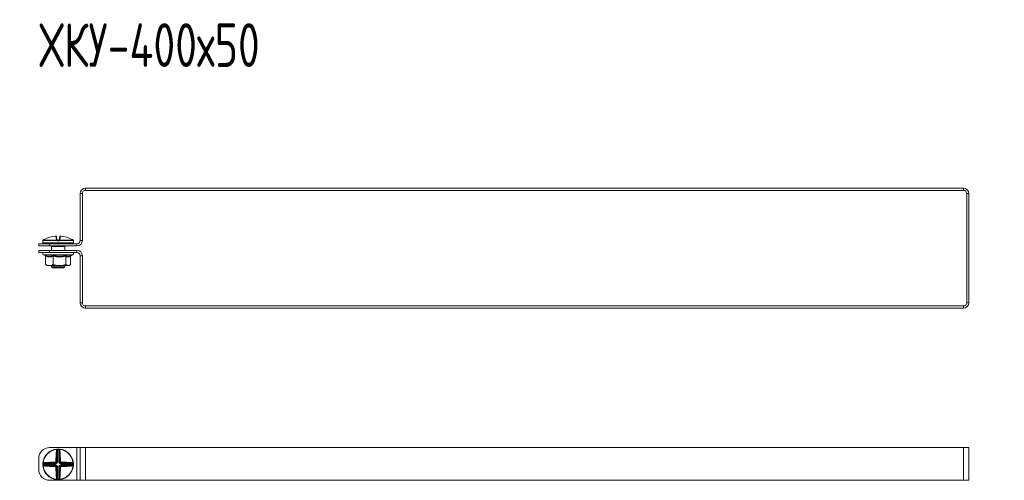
# Model space of a CAD drawing. Header units: millimetres. Extents: x -3 to 1620, y -915 to 295.
# Tile 3 of 11: x 372 to 823, y -913 to -702. Entities that reach past the tile are written whole.
import ezdxf

# ---------------------------------------------------------------- set-up
doc = ezdxf.new("R2010")
doc.units = ezdxf.units.MM
doc.styles.add('SLDTEXTSTYLE0', font='TXT', dxfattribs={"width": 0.7, "bigfont": 'bigfont'})

msp = doc.modelspace()

# ---------------------------------------------------------------- linework, layer by layer
at = {"color": 7, "linetype": 'Continuous', "lineweight": 15}
for p, q in [((401.79, -778.9), (401.79, -779.9)), ((401.79, -778.9), (803.79, -778.9)), ((401.79, -779.9), (803.79, -779.9)), ((803.79, -779.9), (803.79, -778.9)), ((400.29, -781.4), (399.29, -781.4)), ((399.29, -802.9), (399.29, -781.4)), ((400.29, -802.9), (400.29, -781.4)), ((806.29, -781.4), (805.29, -781.4)), ((805.29, -781.4), (805.29, -831.4)), ((806.29, -781.4), (806.29, -831.4)), ((388.42, -802.35), (388.15, -800.85)), ((388.42, -801.05), (388.68, -802.53)), ((389.75, -802.53), (390.01, -801.05)), ((390.28, -800.85), (390.01, -802.35)), ((380.29, -805.4), (380.29, -804.4)), ((380.29, -804.4), (385.29, -804.4)), ((385.29, -805.4), (380.29, -805.4)), ((382.21, -802.99), (382.21, -803.99)), ((382.24, -802.84), (382.24, -802.85)), ((388.59, -802.88), (382.24, -802.88)), ((382.36, -802.66), (388.6, -802.66)), ((382.37, -802.66), (382.36, -802.66)), ((395.96, -804.24), (382.46, -804.24)), ((385.29, -804.4), (385.29, -805.4)), ((385.29, -804.4), (397.79, -804.4)), ((385.29, -805.4), (397.79, -805.4)), ((386.21, -805.59), (386.21, -807.4)), ((386.26, -804.4), (386.26, -804.24)), ((388.18, -805.69), (386.4, -805.69)), ((387.4, -805.44), (386.51, -805.44)), ((389.51, -802.99), (388.91, -802.99)), ((388.92, -802.74), (389.5, -802.74)), ((389.83, -802.66), (396.07, -802.66)), ((396.19, -802.88), (389.84, -802.88)), ((392.03, -805.69), (390.25, -805.69)), ((391.91, -805.44), (391.02, -805.44)), ((392.17, -804.4), (392.17, -804.24)), ((392.21, -807.4), (392.21, -805.59)), ((392.26, -805.44), (392.26, -805.44)), ((396.07, -802.66), (396.06, -802.66)), ((396.21, -803.99), (396.21, -802.99)), ((397.79, -805.4), (397.79, -804.4)), ((399.29, -802.9), (400.29, -802.9)), ((380.29, -808.4), (380.29, -807.4)), ((380.29, -807.4), (385.29, -807.4)), ((385.29, -808.4), (380.29, -808.4)), ((382.49, -809.5), (383.29, -809.79)), ((383.48, -810.12), (383.48, -813.8)), ((385.29, -807.4), (385.29, -808.4)), ((397.79, -807.4), (385.29, -807.4)), ((397.79, -808.4), (385.29, -808.4)), ((386.96, -810.12), (386.96, -813.8)), ((392.69, -810.12), (392.69, -813.8)), ((394.92, -809.87), (395.94, -809.5)), ((394.94, -810.12), (394.94, -813.8)), ((397.79, -808.4), (397.79, -807.4)), ((400.29, -809.9), (399.29, -809.9)), ((399.29, -831.4), (399.29, -809.9)), ((400.29, -831.4), (400.29, -809.9)), ((383.78, -814.07), (384.21, -814.4)), ((384.21, -814.4), (385.22, -814.4)), ((385.22, -814.4), (389.82, -814.4)), ((386.21, -814.4), (386.21, -814.94)), ((386.21, -814.94), (386.71, -815.44)), ((386.21, -814.94), (392.21, -814.94)), ((391.71, -815.44), (386.71, -815.44)), ((389.82, -814.4), (393.82, -814.4)), ((391.71, -815.44), (392.21, -814.94)), ((392.21, -814.94), (392.21, -814.4)), ((393.82, -814.4), (394.21, -814.4)), ((394.21, -814.4), (394.64, -814.07)), ((399.29, -831.4), (400.29, -831.4)), ((401.79, -832.9), (401.79, -833.9)), ((803.79, -832.9), (401.79, -832.9)), ((803.79, -833.9), (401.79, -833.9)), ((803.79, -833.9), (803.79, -832.9)), ((805.29, -831.4), (806.29, -831.4)), ((385.29, -897.81), (397.79, -897.81)), ((388.59, -898.51), (388.6, -898.63)), ((388.68, -904.46), (388.68, -899.31)), ((388.91, -898.49), (388.92, -898.74)), ((388.92, -898.74), (388.92, -904.46)), ((389.51, -898.49), (389.5, -898.74)), ((389.5, -904.46), (389.5, -898.74)), ((389.75, -899.31), (389.75, -904.46)), ((389.84, -898.51), (389.83, -898.63)), ((397.79, -912.81), (397.79, -897.81)), ((397.79, -897.81), (399.29, -897.81)), ((399.29, -912.81), (399.29, -897.81)), ((399.29, -897.81), (401.79, -897.81)), ((401.79, -912.81), (401.79, -897.81)), ((401.79, -897.81), (803.79, -897.81)), ((803.79, -912.81), (803.79, -897.81)), ((803.79, -897.81), (806.29, -897.81)), ((806.29, -912.81), (806.29, -897.81)), ((380.29, -907.81), (380.29, -902.81)), ((382.47, -905.19), (382.22, -905.18)), ((382.47, -905.78), (382.22, -905.79)), ((382.24, -904.86), (382.36, -904.87)), ((382.24, -906.11), (382.36, -906.1)), ((388.18, -905.19), (382.47, -905.19)), ((382.47, -905.78), (388.18, -905.78)), ((383.04, -904.95), (388.18, -904.95)), ((388.18, -906.02), (383.04, -906.02)), ((388.18, -904.95), (387.92, -904.69)), ((387.92, -906.28), (388.18, -906.02)), ((388.18, -904.95), (388.18, -905.19)), ((388.18, -906.02), (388.18, -905.78)), ((388.42, -904.19), (388.68, -904.46)), ((388.68, -904.46), (388.92, -904.46)), ((389.75, -904.46), (389.5, -904.46)), ((389.75, -904.46), (390.01, -904.19)), ((390.5, -904.69), (390.24, -904.95)), ((390.24, -904.95), (395.39, -904.95)), ((390.24, -904.95), (390.24, -905.19)), ((395.96, -905.19), (390.24, -905.19)), ((390.24, -905.78), (390.24, -906.02)), ((390.24, -905.78), (395.96, -905.78)), ((390.24, -906.02), (390.5, -906.28)), ((395.39, -906.02), (390.24, -906.02)), ((396.21, -905.18), (395.96, -905.19)), ((396.21, -905.79), (395.96, -905.78)), ((396.19, -904.86), (396.07, -904.87)), ((396.19, -906.11), (396.07, -906.1)), ((388.68, -906.51), (388.42, -906.77)), ((388.68, -911.66), (388.68, -906.51)), ((388.68, -906.51), (388.92, -906.51)), ((388.92, -906.51), (388.92, -912.23)), ((389.5, -906.51), (389.75, -906.51)), ((389.5, -912.23), (389.5, -906.51)), ((390.01, -906.77), (389.75, -906.51)), ((389.75, -906.51), (389.75, -911.66)), ((385.29, -912.81), (397.79, -912.81)), ((388.59, -912.46), (388.6, -912.34)), ((388.92, -912.23), (388.91, -912.48)), ((389.5, -912.23), (389.51, -912.48)), ((389.84, -912.46), (389.83, -912.34)), ((397.79, -912.81), (399.29, -912.81)), ((399.29, -912.81), (401.79, -912.81)), ((401.79, -912.81), (803.79, -912.81)), ((803.79, -912.81), (806.29, -912.81))]:
    msp.add_line(p, q, dxfattribs=at)
at = {"color": 8, "linetype": 'Continuous', "lineweight": 15}
for p, q in [((382.22, -802.99), (382.21, -802.99)), ((382.21, -803.99), (396.21, -803.99)), ((382.24, -802.88), (382.24, -802.85)), ((386.44, -805.45), (386.3, -805.48)), ((386.51, -805.44), (386.51, -805.4)), ((387.4, -805.44), (387.4, -805.4)), ((391.02, -805.44), (391.02, -805.4)), ((391.91, -805.44), (391.91, -805.4)), ((396.19, -802.85), (396.19, -802.88)), ((396.21, -802.99), (396.21, -802.99)), ((395.94, -809.5), (382.49, -809.5))]:
    msp.add_line(p, q, dxfattribs=at)
at = {"color": 8, "linetype": 'Continuous', "lineweight": 15, "flags": 128}
for points in [[(382.23, -802.91), (382.22, -802.94), (382.22, -802.99)], [(396.21, -802.99), (396.2, -802.94), (396.19, -802.9)]]:
    msp.add_lwpolyline(points, dxfattribs=at)
at = {"color": 7, "linetype": 'Continuous', "lineweight": 15, "flags": 128}
for points in [[(388.59, -898.51), (388.62, -898.52), (388.65, -898.53), (388.68, -898.55), (388.71, -898.58), (388.73, -898.62), (388.75, -898.66), (388.76, -898.71), (388.77, -898.76)], [(389.66, -898.76), (389.67, -898.71), (389.68, -898.66), (389.7, -898.62), (389.72, -898.58), (389.75, -898.55), (389.78, -898.53), (389.81, -898.52), (389.84, -898.51)], [(382.49, -905.04), (382.44, -905.03), (382.39, -905.02), (382.35, -905), (382.31, -904.98), (382.28, -904.95), (382.26, -904.92), (382.24, -904.89), (382.24, -904.86)], [(382.24, -906.11), (382.24, -906.08), (382.26, -906.05), (382.28, -906.02), (382.31, -905.99), (382.35, -905.97), (382.39, -905.95), (382.44, -905.94), (382.49, -905.93)], [(396.19, -904.86), (396.18, -904.89), (396.17, -904.92), (396.15, -904.95), (396.12, -904.98), (396.08, -905), (396.04, -905.02), (395.99, -905.03), (395.94, -905.04)], [(395.94, -905.93), (395.99, -905.94), (396.04, -905.95), (396.08, -905.97), (396.12, -905.99), (396.15, -906.02), (396.17, -906.05), (396.18, -906.08), (396.19, -906.11)], [(388.77, -912.21), (388.76, -912.26), (388.75, -912.31), (388.73, -912.35), (388.71, -912.39), (388.68, -912.42), (388.65, -912.44), (388.62, -912.45), (388.59, -912.46)], [(389.84, -912.46), (389.81, -912.45), (389.78, -912.44), (389.75, -912.42), (389.72, -912.39), (389.7, -912.35), (389.68, -912.31), (389.67, -912.26), (389.66, -912.21)]]:
    msp.add_lwpolyline(points, dxfattribs=at)
at = {"color": 7, "linetype": 'Continuous', "lineweight": 15}
for centre, radius, start, end in [((401.79, -781.4), 2.5, 90, 180), ((401.79, -781.4), 1.5, 90, 180), ((803.79, -781.4), 2.5, 0, 90), ((803.79, -781.4), 1.5, 0, 90), ((389.2, -814.12), 13.34, 95.6166, 118.1057), ((388.17, -801.09), 0.249, 10.1256, 94.8135), ((388.45, -802.59), 0.233, 13.4875, 98.5562), ((389.98, -802.59), 0.233, 81.4438, 166.5125), ((390.26, -801.09), 0.249, 85.1865, 169.8744), ((389.22, -814.12), 13.34, 61.8943, 84.3834), ((382.46, -802.99), 0.25, 155.8256, 180), ((382.46, -803.99), 0.25, 180, 270), ((382.49, -802.88), 0.25, 119.5448, 173.6267), ((382.49, -802.88), 0.25, 121.4361, 180.0408), ((385.55, -804.49), 0.25, 20, 90), ((386.14, -805.68), 0.255, 359.4837, 53.1431), ((386.51, -804.94), 0.5, 248.2779, 270), ((387.69, -805.67), 0.492, 358.0268, 22.6031), ((390.28, -802.85), 1.69, 173.4928, 180.7494), ((389.39, -803.44), 0.978, 129.6677, 145.2136), ((388.67, -802.82), 0.172, 54.2052, 113.0531), ((390.37, -802.92), 1.46, 172.6321, 182.4439), ((388.05, -802.92), 1.46, 357.5561, 7.3679), ((389.76, -802.82), 0.172, 66.9469, 125.7948), ((389.04, -803.44), 0.978, 34.7864, 50.3323), ((388.15, -802.85), 1.69, 359.2506, 6.5072), ((390.74, -805.67), 0.492, 157.3969, 181.9732), ((391.91, -804.94), 0.5, 270, 291.7221), ((392.28, -805.68), 0.255, 126.8569, 180.5163), ((392.88, -804.49), 0.25, 90, 160), ((395.96, -803.99), 0.25, 270, 0), ((395.94, -802.88), 0.25, 6.3733, 60.4552), ((395.94, -802.88), 0.25, 359.9592, 58.5639), ((395.96, -802.99), 0.25, 0, 25.4195), ((397.79, -802.9), 1.5, 270, 0), ((397.79, -802.9), 2.5, 270, 0), ((382.68, -808.97), 0.567, 90, 250), ((395.75, -808.97), 0.567, 290, 90), ((397.79, -809.9), 2.5, 0, 90), ((397.79, -809.9), 1.5, 0, 90), ((401.79, -831.4), 2.5, 180, 270), ((401.79, -831.4), 1.5, 180, 270), ((803.79, -831.4), 2.5, 270, 0), ((803.79, -831.4), 1.5, 270, 0), ((385.29, -902.81), 5, 90, 180), ((389.21, -905.48), 7, 95.1288, 174.8712), ((389.21, -905.48), 6.88, 95.1288, 174.8712), ((453.97, -905.19), 65.83, 174.7706, 179.1113), ((388.44, -899.48), 0.293, 36.1898, 94.9248), ((452.99, -905.2), 64.59, 174.7706, 179.1113), ((388.35, -899.13), 0.561, 41.5527, 63.3516), ((389.21, -905.48), 7, 87.5357, 92.4643), ((389.21, -905.48), 6.75, 87.5357, 92.4643), ((390.08, -899.13), 0.561, 116.6484, 138.4473), ((389.99, -899.48), 0.293, 85.0752, 143.8102), ((325.43, -905.2), 64.59, 0.8887, 5.2294), ((389.21, -905.48), 6.88, 5.1288, 84.8712), ((389.21, -905.48), 7, 5.1288, 84.8712), ((324.46, -905.19), 65.83, 0.8887, 5.2294), ((389.21, -905.48), 7, 177.5357, 182.4643), ((389.21, -905.48), 7, 185.1288, 264.8712), ((382.86, -904.62), 0.561, 206.6484, 228.4473), ((382.86, -906.35), 0.561, 131.5527, 153.3516), ((389.21, -905.48), 6.88, 185.1288, 264.8712), ((389.21, -905.48), 6.75, 177.5357, 182.4643), ((388.92, -970.24), 65.83, 90.8887, 95.2294), ((383.21, -904.71), 0.293, 175.0752, 233.8102), ((383.21, -906.26), 0.293, 126.1898, 184.9248), ((388.92, -840.73), 65.83, 264.7706, 269.1113), ((388.93, -969.26), 64.59, 90.8887, 95.2294), ((388.93, -841.71), 64.59, 264.7706, 269.1113), ((388.91, -904.46), 1.01, 177.6972, 192.9472), ((388.91, -906.51), 1.01, 167.0528, 182.3028), ((388.19, -905.18), 1.01, 77.0528, 92.3028), ((389.21, -905.48), 6.88, 275.1288, 354.8712), ((389.21, -905.48), 7, 275.1288, 354.8712), ((390.24, -905.18), 1.01, 87.6972, 102.9472), ((389.52, -904.46), 1.01, 347.0528, 2.3028), ((389.5, -969.26), 64.59, 84.7706, 89.1113), ((389.5, -841.71), 64.59, 270.8887, 275.2294), ((389.52, -906.51), 1.01, 357.6972, 12.9472), ((389.51, -970.24), 65.83, 84.7706, 89.1113), ((389.51, -840.73), 65.83, 270.8887, 275.2294), ((395.22, -904.71), 0.293, 306.1898, 4.9248), ((395.22, -906.26), 0.293, 355.0752, 53.8102), ((395.56, -904.62), 0.561, 311.5527, 333.3516), ((395.56, -906.35), 0.561, 26.6484, 48.4473), ((389.21, -905.48), 6.75, 357.5357, 2.4643), ((389.21, -905.48), 7, 357.5357, 2.4643), ((385.29, -907.81), 5, 180, 270), ((388.19, -905.79), 1.01, 267.6972, 282.9472), ((453.97, -905.78), 65.83, 180.8887, 185.2294), ((452.99, -905.77), 64.59, 180.8887, 185.2294), ((325.43, -905.77), 64.59, 354.7706, 359.1113), ((390.24, -905.79), 1.01, 257.0528, 272.3028), ((324.46, -905.78), 65.83, 354.7706, 359.1113), ((388.44, -911.49), 0.293, 265.0752, 323.8102), ((388.35, -911.84), 0.561, 296.6484, 318.4473), ((389.21, -905.48), 7, 267.5357, 272.4643), ((389.21, -905.48), 6.75, 267.5357, 272.4643), ((390.08, -911.84), 0.561, 221.5527, 243.3516), ((389.99, -911.49), 0.293, 216.1898, 274.9248)]:
    msp.add_arc(centre, radius, start, end, dxfattribs=at)
at = {"color": 8, "linetype": 'Continuous', "lineweight": 15}
for centre, radius, start, end in [((386.53, -805.07), 0.47, 224.3428, 240.1833), ((386.97, -804.9), 1.31, 333.6544, 337.4682), ((391.46, -804.9), 1.31, 202.5318, 206.3456), ((391.9, -805.07), 0.47, 299.8167, 315.6572)]:
    msp.add_arc(centre, radius, start, end, dxfattribs=at)
at = {"color": 7, "linetype": 'Continuous', "lineweight": 15}
for centre, major_axis, ratio, start_param, end_param in [((386.35, -804.49), (0.564, -0.091), 0.124069, 1.757057, 3.210607), ((392.08, -804.49), (0.564, 0.091), 0.124069, 6.214171, 7.667721), ((388.16, -904.43), (0.375, -0.375), 0.942694, 5.512866, 7.053504), ((388.16, -904.43), (0.547, -0.547), 0.970288, 5.512866, 7.053504), ((388.16, -906.54), (0.547, 0.547), 0.970288, 5.512866, 7.053504), ((388.16, -906.54), (0.375, 0.375), 0.942694, 5.512866, 7.053504), ((390.27, -904.43), (-0.547, -0.547), 0.970288, 5.512866, 7.053504), ((390.27, -906.54), (-0.547, 0.547), 0.970288, 5.512866, 7.053504), ((390.27, -904.43), (0.375, 0.375), 0.942694, 2.371274, 3.911912), ((390.27, -906.54), (0.375, -0.375), 0.942694, 2.371274, 3.911912)]:
    msp.add_ellipse(centre, major_axis=major_axis, ratio=ratio, start_param=start_param, end_param=end_param, dxfattribs=at)
for points, knots in [([(382.92, -802.35), (382.77, -802.44), (382.57, -802.54), (382.4, -802.64), (382.36, -802.66)], [0, 0, 0, 0, 0.770897, 1, 1, 1, 1]), ([(388.41, -801.04), (388.41, -801.03), (388.41, -801), (388.37, -800.94), (388.33, -800.89), (388.28, -800.86), (388.23, -800.85), (388.18, -800.84), (388.12, -800.83), (388.03, -800.83), (387.94, -800.84), (387.89, -800.85), (387.89, -800.85)], [0, 0, 0, 0, 0.037598, 0.157267, 0.255933, 0.342451, 0.42026, 0.495889, 0.600986, 0.800286, 0.962126, 1, 1, 1, 1]), ([(388.15, -800.85), (388.15, -800.84), (388.14, -800.84), (388.1, -800.84), (388.03, -800.84), (387.96, -800.84), (387.92, -800.84), (387.9, -800.85)], [0, 0, 0, 0, 0.218399, 0.436827, 0.654626, 0.872181, 1, 1, 1, 1]), ([(388.6, -802.66), (388.57, -802.64), (388.47, -802.54), (388.44, -802.44), (388.42, -802.35)], [0, 0, 0, 0, 0.2291027, 1, 1, 1, 1]), ([(388.68, -802.53), (388.69, -802.57), (388.7, -802.62), (388.75, -802.67), (388.77, -802.68)], [0, 0, 0, 0, 0.781937, 1, 1, 1, 1]), ([(389.66, -802.68), (389.67, -802.67), (389.73, -802.62), (389.74, -802.57), (389.75, -802.53)], [0, 0, 0, 0, 0.218063, 1, 1, 1, 1]), ([(390.01, -802.35), (389.99, -802.44), (389.96, -802.54), (389.85, -802.64), (389.83, -802.66)], [0, 0, 0, 0, 0.7708973, 1, 1, 1, 1]), ([(390.52, -800.84), (390.5, -800.84), (390.45, -800.84), (390.36, -800.83), (390.28, -800.83), (390.21, -800.84), (390.15, -800.86), (390.09, -800.9), (390.04, -800.96), (390.01, -801.02), (390.01, -801.05), (390.01, -801.05)], [0, 0, 0, 0, 0.066923, 0.2381, 0.430282, 0.538321, 0.635628, 0.739505, 0.862235, 0.996759, 1, 1, 1, 1]), ([(390.53, -800.85), (390.5, -800.84), (390.44, -800.84), (390.37, -800.84), (390.31, -800.84), (390.28, -800.84), (390.28, -800.84), (390.28, -800.85)], [0, 0, 0, 0, 0.2183992, 0.436827, 0.6546258, 0.8721812, 1, 1, 1, 1]), ([(396.07, -802.66), (396.03, -802.64), (395.86, -802.54), (395.66, -802.44), (395.51, -802.35)], [0, 0, 0, 0, 0.229103, 1, 1, 1, 1]), ([(382.24, -802.88), (382.24, -802.88), (382.24, -802.91), (382.23, -802.97), (382.22, -802.98), (382.22, -802.99)], [0, 0, 0, 0, 0.003073, 0.499692, 1, 1, 1, 1]), ([(382.24, -802.84), (382.24, -802.86), (382.24, -802.89), (382.23, -802.91), (382.23, -802.92), (382.23, -802.91), (382.24, -802.91)], [0, 0, 0, 0, 0.3538229, 0.6933776, 0.9382534, 1, 1, 1, 1]), ([(386.19, -805.47), (386.19, -805.48), (386.2, -805.5), (386.21, -805.53), (386.21, -805.57), (386.21, -805.59)], [0, 0, 0, 0, 0.158666, 0.479813, 1, 1, 1, 1]), ([(386.3, -805.48), (386.26, -805.48), (386.19, -805.48), (386.19, -805.48), (386.19, -805.47)], [0, 0, 0, 0, 0.457505, 1, 1, 1, 1]), ([(388.14, -805.48), (387.98, -805.47), (387.73, -805.44), (387.49, -805.44), (387.4, -805.44)], [0, 0, 0, 0, 0.651428, 1, 1, 1, 1]), ([(390.29, -805.48), (390.12, -805.48), (389.69, -805.49), (388.96, -805.46), (388.42, -805.47), (388.14, -805.48)], [0, 0, 0, 0, 0.232421, 0.610897, 1, 1, 1, 1]), ([(390.25, -805.69), (390.19, -805.69), (390.07, -805.68), (389.87, -805.66), (389.65, -805.62), (389.43, -805.6), (389.21, -805.58), (388.98, -805.6), (388.73, -805.63), (388.46, -805.67), (388.27, -805.68), (388.18, -805.69)], [0, 0, 0, 0, 0.084982, 0.188194, 0.292085, 0.397364, 0.503648, 0.610192, 0.717991, 0.85811, 1, 1, 1, 1]), ([(388.91, -802.99), (388.85, -802.98), (388.74, -802.97), (388.63, -802.91), (388.59, -802.88), (388.59, -802.88)], [0, 0, 0, 0, 0.500308, 0.996927, 1, 1, 1, 1]), ([(388.77, -802.68), (388.77, -802.68), (388.79, -802.7), (388.84, -802.73), (388.9, -802.73), (388.92, -802.74)], [0, 0, 0, 0, 0.0031062, 0.5021686, 1, 1, 1, 1]), ([(389.5, -802.74), (389.53, -802.73), (389.59, -802.73), (389.64, -802.7), (389.66, -802.68)], [0, 0, 0, 0, 0.497853, 1, 1, 1, 1]), ([(389.84, -802.88), (389.84, -802.88), (389.79, -802.91), (389.69, -802.97), (389.57, -802.98), (389.51, -802.99)], [0, 0, 0, 0, 0.0030731, 0.4996924, 1, 1, 1, 1]), ([(391.02, -805.44), (391, -805.44), (390.76, -805.44), (390.51, -805.46), (390.29, -805.48)], [0, 0, 0, 0, 0.099322, 1, 1, 1, 1]), ([(392.23, -805.47), (392.24, -805.47), (392.26, -805.46), (392.19, -805.47), (392.13, -805.48)], [0, 0, 0, 0, 0.212461, 1, 1, 1, 1]), ([(392.21, -805.59), (392.21, -805.58), (392.21, -805.57), (392.22, -805.53), (392.23, -805.5), (392.24, -805.48), (392.24, -805.47)], [0, 0, 0, 0, 0.07665, 0.483704, 0.810958, 1, 1, 1, 1]), ([(392.27, -805.43), (392.27, -805.44), (392.26, -805.44), (392.26, -805.44), (392.26, -805.44), (392.26, -805.44)], [0, 0, 0, 0, 0.233635, 0.823496, 1, 1, 1, 1]), ([(396.19, -802.9), (396.19, -802.9), (396.19, -802.91), (396.19, -802.91), (396.19, -802.92), (396.19, -802.9), (396.19, -802.88), (396.19, -802.85), (396.18, -802.84)], [0, 0, 0, 0, 0.047075, 0.146873, 0.279566, 0.486841, 0.821964, 1, 1, 1, 1]), ([(396.21, -802.99), (396.2, -802.98), (396.2, -802.97), (396.19, -802.91), (396.19, -802.88), (396.19, -802.88)], [0, 0, 0, 0, 0.500308, 0.996927, 1, 1, 1, 1]), ([(383.19, -809.74), (383.34, -809.78), (383.77, -809.91), (384.5, -810.04), (385.33, -810.06), (386.11, -809.95), (386.6, -809.81), (386.85, -809.74)], [0, 0, 0, 0, 0.117987, 0.354133, 0.592326, 0.795595, 1, 1, 1, 1]), ([(383.48, -810.12), (383.48, -810.08), (383.47, -810), (383.41, -809.89), (383.32, -809.8), (383.24, -809.76), (383.19, -809.74), (383.19, -809.74)], [0, 0, 0, 0, 0.236184, 0.471397, 0.732465, 0.992086, 1, 1, 1, 1]), ([(386.96, -810.12), (386.68, -810.19), (386.11, -810.33), (385.24, -810.4), (384.36, -810.34), (383.78, -810.19), (383.48, -810.12)], [0, 0, 0, 0, 0.245251, 0.49213, 0.745021, 1, 1, 1, 1]), ([(386.85, -809.74), (387.08, -809.78), (387.78, -809.91), (388.97, -810.04), (390.34, -810.06), (391.65, -809.95), (392.46, -809.81), (392.87, -809.74)], [0, 0, 0, 0, 0.117987, 0.354133, 0.592326, 0.795595, 1, 1, 1, 1]), ([(386.96, -810.12), (386.96, -810.08), (386.95, -810), (386.93, -809.89), (386.89, -809.8), (386.86, -809.76), (386.85, -809.74), (386.85, -809.74)], [0, 0, 0, 0, 0.236184, 0.471397, 0.732465, 0.992086, 1, 1, 1, 1]), ([(392.69, -810.12), (392.22, -810.19), (391.29, -810.33), (389.86, -810.4), (388.41, -810.34), (387.44, -810.19), (386.96, -810.12)], [0, 0, 0, 0, 0.245251, 0.49213, 0.745021, 1, 1, 1, 1]), ([(392.87, -809.74), (392.87, -809.74), (392.84, -809.76), (392.79, -809.8), (392.74, -809.89), (392.7, -810), (392.69, -810.08), (392.69, -810.12)], [0, 0, 0, 0, 0.007914, 0.267535, 0.528603, 0.763816, 1, 1, 1, 1]), ([(394.94, -810.12), (394.76, -810.19), (394.39, -810.33), (393.83, -810.4), (393.26, -810.34), (392.88, -810.19), (392.69, -810.12)], [0, 0, 0, 0, 0.245251, 0.49213, 0.745021, 1, 1, 1, 1]), ([(395.13, -809.79), (395.13, -809.8), (395.08, -809.82), (395.02, -809.89), (394.96, -810), (394.95, -810.08), (394.94, -810.12)], [0, 0, 0, 0, 0.055746, 0.3923, 0.695525, 1, 1, 1, 1]), ([(383.48, -813.8), (383.73, -813.95), (384.24, -814.24), (384.83, -814.39), (385.16, -814.4), (385.22, -814.4)], [0, 0, 0, 0, 0.442922, 0.896343, 1, 1, 1, 1]), ([(383.48, -813.8), (383.58, -813.9), (383.68, -814), (383.79, -814.07), (383.79, -814.07)], [0, 0, 0, 0, 0.929205, 1, 1, 1, 1]), ([(385.22, -814.4), (385.46, -814.38), (385.93, -814.34), (386.51, -814.08), (386.85, -813.87), (386.96, -813.8)], [0, 0, 0, 0, 0.39547, 0.801975, 1, 1, 1, 1]), ([(386.96, -813.8), (387.37, -813.95), (388.2, -814.24), (389.18, -814.39), (389.72, -814.4), (389.82, -814.4)], [0, 0, 0, 0, 0.442922, 0.896343, 1, 1, 1, 1]), ([(389.82, -814.4), (390.21, -814.38), (391, -814.34), (391.95, -814.08), (392.51, -813.87), (392.69, -813.8)], [0, 0, 0, 0, 0.39547, 0.801975, 1, 1, 1, 1]), ([(392.69, -813.8), (392.79, -813.89), (393.01, -814.1), (393.39, -814.35), (393.67, -814.38), (393.82, -814.4)], [0, 0, 0, 0, 0.262707, 0.627492, 1, 1, 1, 1]), ([(393.82, -814.4), (393.87, -814.4), (394.09, -814.39), (394.46, -814.23), (394.77, -813.97), (394.93, -813.81), (394.94, -813.8)], [0, 0, 0, 0, 0.148154, 0.552, 0.965648, 1, 1, 1, 1]), ([(388.42, -899.19), (388.44, -899.04), (388.47, -898.84), (388.57, -898.67), (388.6, -898.63)], [0, 0, 0, 0, 0.770897, 1, 1, 1, 1]), ([(388.59, -898.51), (388.59, -898.51), (388.63, -898.51), (388.74, -898.5), (388.85, -898.49), (388.91, -898.49)], [0, 0, 0, 0, 0.0030731, 0.4996924, 1, 1, 1, 1]), ([(388.77, -898.76), (388.75, -898.8), (388.7, -898.98), (388.69, -899.16), (388.68, -899.31)], [0, 0, 0, 0, 0.218063, 1, 1, 1, 1]), ([(388.92, -898.74), (388.9, -898.74), (388.84, -898.75), (388.79, -898.76), (388.77, -898.76)], [0, 0, 0, 0, 0.497853, 1, 1, 1, 1]), ([(389.66, -898.76), (389.66, -898.76), (389.64, -898.76), (389.59, -898.75), (389.53, -898.74), (389.5, -898.74)], [0, 0, 0, 0, 0.003106, 0.502169, 1, 1, 1, 1]), ([(389.51, -898.49), (389.57, -898.49), (389.69, -898.5), (389.79, -898.51), (389.84, -898.51), (389.84, -898.51)], [0, 0, 0, 0, 0.500308, 0.996927, 1, 1, 1, 1]), ([(389.75, -899.31), (389.74, -899.16), (389.73, -898.98), (389.67, -898.8), (389.66, -898.76)], [0, 0, 0, 0, 0.781937, 1, 1, 1, 1]), ([(389.83, -898.63), (389.85, -898.67), (389.96, -898.84), (389.99, -899.04), (390.01, -899.19)], [0, 0, 0, 0, 0.229103, 1, 1, 1, 1]), ([(382.22, -905.18), (382.22, -905.13), (382.23, -905.01), (382.24, -904.91), (382.24, -904.86), (382.24, -904.86)], [0, 0, 0, 0, 0.500308, 0.996927, 1, 1, 1, 1]), ([(382.24, -906.11), (382.24, -906.11), (382.24, -906.06), (382.23, -905.96), (382.22, -905.84), (382.22, -905.79)], [0, 0, 0, 0, 0.003073, 0.499692, 1, 1, 1, 1]), ([(382.36, -904.87), (382.4, -904.85), (382.57, -904.74), (382.77, -904.71), (382.92, -904.69)], [0, 0, 0, 0, 0.229103, 1, 1, 1, 1]), ([(382.92, -906.28), (382.77, -906.26), (382.57, -906.23), (382.4, -906.12), (382.36, -906.1)], [0, 0, 0, 0, 0.770897, 1, 1, 1, 1]), ([(382.49, -905.04), (382.49, -905.04), (382.49, -905.06), (382.48, -905.11), (382.47, -905.17), (382.47, -905.19)], [0, 0, 0, 0, 0.003106, 0.502169, 1, 1, 1, 1]), ([(382.47, -905.78), (382.47, -905.8), (382.48, -905.86), (382.49, -905.91), (382.49, -905.93)], [0, 0, 0, 0, 0.497853, 1, 1, 1, 1]), ([(383.04, -904.95), (382.89, -904.96), (382.71, -904.97), (382.53, -905.03), (382.49, -905.04)], [0, 0, 0, 0, 0.781937, 1, 1, 1, 1]), ([(382.49, -905.93), (382.53, -905.94), (382.71, -906), (382.89, -906.01), (383.04, -906.02)], [0, 0, 0, 0, 0.218063, 1, 1, 1, 1]), ([(387.9, -904.42), (387.93, -904.42), (387.98, -904.41), (388.06, -904.37), (388.12, -904.3), (388.15, -904.23), (388.15, -904.19), (388.15, -904.17)], [0, 0, 0, 0, 0.218399, 0.436827, 0.654626, 0.872181, 1, 1, 1, 1]), ([(388.42, -904.19), (388.41, -904.23), (388.41, -904.31), (388.35, -904.45), (388.24, -904.58), (388.09, -904.67), (387.98, -904.68), (387.92, -904.69)], [0, 0, 0, 0, 0.127707, 0.345274, 0.563217, 0.781734, 1, 1, 1, 1]), ([(387.92, -906.28), (387.96, -906.29), (388.04, -906.29), (388.18, -906.35), (388.31, -906.46), (388.4, -906.61), (388.41, -906.72), (388.42, -906.77)], [0, 0, 0, 0, 0.127707, 0.345274, 0.563217, 0.781734, 1, 1, 1, 1]), ([(390.5, -904.69), (390.47, -904.68), (390.38, -904.68), (390.25, -904.62), (390.12, -904.51), (390.03, -904.36), (390.02, -904.25), (390.01, -904.19)], [0, 0, 0, 0, 0.127707, 0.345274, 0.563217, 0.781734, 1, 1, 1, 1]), ([(390.01, -906.77), (390.01, -906.74), (390.02, -906.65), (390.08, -906.52), (390.19, -906.39), (390.34, -906.3), (390.45, -906.29), (390.5, -906.28)], [0, 0, 0, 0, 0.127707, 0.345274, 0.563217, 0.781734, 1, 1, 1, 1]), ([(390.28, -904.17), (390.28, -904.2), (390.29, -904.26), (390.33, -904.33), (390.4, -904.39), (390.47, -904.42), (390.51, -904.42), (390.53, -904.42)], [0, 0, 0, 0, 0.218399, 0.436827, 0.654626, 0.872181, 1, 1, 1, 1]), ([(395.94, -905.04), (395.9, -905.03), (395.72, -904.97), (395.53, -904.96), (395.39, -904.95)], [0, 0, 0, 0, 0.218063, 1, 1, 1, 1]), ([(395.39, -906.02), (395.53, -906.01), (395.72, -906), (395.9, -905.94), (395.94, -905.93)], [0, 0, 0, 0, 0.7819366, 1, 1, 1, 1]), ([(395.51, -904.69), (395.66, -904.71), (395.86, -904.74), (396.03, -904.85), (396.07, -904.87)], [0, 0, 0, 0, 0.770897, 1, 1, 1, 1]), ([(396.07, -906.1), (396.03, -906.12), (395.86, -906.23), (395.66, -906.26), (395.51, -906.28)], [0, 0, 0, 0, 0.229103, 1, 1, 1, 1]), ([(395.96, -905.19), (395.95, -905.17), (395.95, -905.11), (395.94, -905.06), (395.94, -905.04)], [0, 0, 0, 0, 0.4978531, 1, 1, 1, 1]), ([(395.94, -905.93), (395.94, -905.93), (395.94, -905.91), (395.95, -905.86), (395.95, -905.8), (395.96, -905.78)], [0, 0, 0, 0, 0.003106, 0.502169, 1, 1, 1, 1]), ([(396.19, -904.86), (396.19, -904.86), (396.19, -904.91), (396.2, -905.01), (396.2, -905.13), (396.21, -905.18)], [0, 0, 0, 0, 0.003073, 0.499692, 1, 1, 1, 1]), ([(396.21, -905.79), (396.2, -905.84), (396.2, -905.96), (396.19, -906.06), (396.19, -906.11), (396.19, -906.11)], [0, 0, 0, 0, 0.500308, 0.996927, 1, 1, 1, 1]), ([(388.15, -906.8), (388.15, -906.77), (388.14, -906.71), (388.1, -906.64), (388.03, -906.58), (387.96, -906.55), (387.92, -906.55), (387.9, -906.55)], [0, 0, 0, 0, 0.218399, 0.436827, 0.654626, 0.872181, 1, 1, 1, 1]), ([(390.53, -906.55), (390.5, -906.55), (390.44, -906.56), (390.37, -906.6), (390.31, -906.67), (390.28, -906.74), (390.28, -906.78), (390.28, -906.8)], [0, 0, 0, 0, 0.2183992, 0.436827, 0.6546258, 0.8721812, 1, 1, 1, 1]), ([(388.6, -912.34), (388.57, -912.3), (388.47, -912.13), (388.44, -911.93), (388.42, -911.78)], [0, 0, 0, 0, 0.2291027, 1, 1, 1, 1]), ([(388.91, -912.48), (388.85, -912.48), (388.74, -912.47), (388.63, -912.46), (388.59, -912.46), (388.59, -912.46)], [0, 0, 0, 0, 0.500308, 0.996927, 1, 1, 1, 1]), ([(388.68, -911.66), (388.69, -911.81), (388.7, -911.99), (388.75, -912.17), (388.77, -912.21)], [0, 0, 0, 0, 0.781937, 1, 1, 1, 1]), ([(388.77, -912.21), (388.77, -912.21), (388.79, -912.21), (388.84, -912.22), (388.9, -912.23), (388.92, -912.23)], [0, 0, 0, 0, 0.0031062, 0.5021686, 1, 1, 1, 1]), ([(389.5, -912.23), (389.53, -912.23), (389.59, -912.22), (389.64, -912.21), (389.66, -912.21)], [0, 0, 0, 0, 0.497853, 1, 1, 1, 1]), ([(389.84, -912.46), (389.84, -912.46), (389.79, -912.46), (389.69, -912.47), (389.57, -912.48), (389.51, -912.48)], [0, 0, 0, 0, 0.0030731, 0.4996924, 1, 1, 1, 1]), ([(389.66, -912.21), (389.67, -912.17), (389.73, -911.99), (389.74, -911.81), (389.75, -911.66)], [0, 0, 0, 0, 0.218063, 1, 1, 1, 1]), ([(390.01, -911.78), (389.99, -911.93), (389.96, -912.13), (389.85, -912.3), (389.83, -912.34)], [0, 0, 0, 0, 0.7708973, 1, 1, 1, 1])]:
    msp.add_open_spline(points, degree=3, knots=knots, dxfattribs=at)
at = {"color": 8, "linetype": 'Continuous', "lineweight": 15}
for points, knots in [([(386.4, -805.69), (386.38, -805.69), (386.31, -805.68), (386.23, -805.62), (386.22, -805.6), (386.21, -805.59)], [0, 0, 0, 0, 0.170099, 0.584318, 1, 1, 1, 1]), ([(392.13, -805.48), (392.09, -805.46), (392.06, -805.45), (392, -805.44), (392, -805.44)], [0, 0, 0, 0, 0.967063, 1, 1, 1, 1]), ([(392.21, -805.59), (392.21, -805.59), (392.22, -805.57), (392.18, -805.65), (392.08, -805.67), (392.03, -805.69)], [0, 0, 0, 0, 0.007211, 0.436054, 1, 1, 1, 1]), ([(392.87, -809.74), (392.96, -809.78), (393.23, -809.91), (393.69, -810.04), (394.23, -810.05), (394.64, -809.98), (394.86, -809.89), (394.91, -809.87)], [0, 0, 0, 0, 0.136248, 0.408941, 0.683999, 0.918727, 1, 1, 1, 1])]:
    msp.add_open_spline(points, degree=3, knots=knots, dxfattribs=at)

# ---------------------------------------------------------------- texts
at = {"color": 7, "linetype": 'Continuous', "lineweight": 0, "char_height": 20, "attachment_point": 1, "style": 'SLDTEXTSTYLE0'}
for s, insert in [('\\M+18456\\M+1844B\\M+18454-150\\M+1848750', (-3.69, -703.33)), ('\\M+18456\\M+1844B\\M+18454-400\\M+1848750', (380.57, -703.33))]:
    msp.add_mtext(s, dxfattribs=dict(at, insert=insert))

doc.saveas('drawing.dxf')
